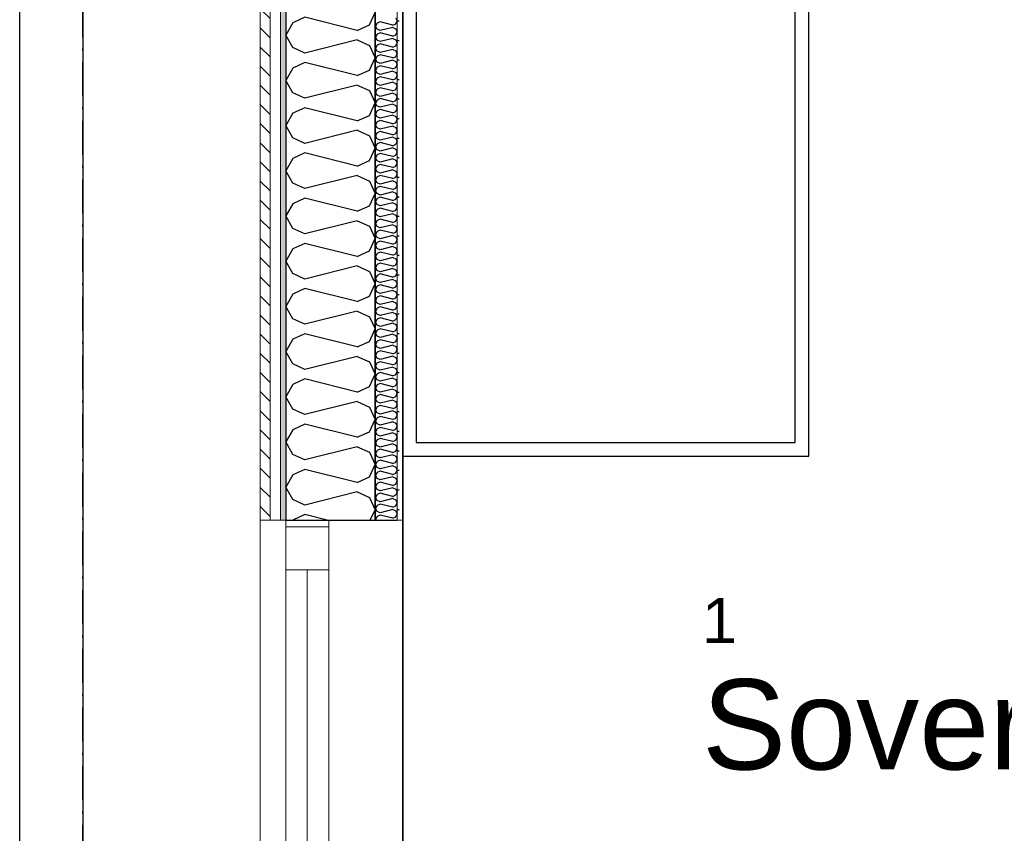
# Model space of a CAD drawing. Header units: millimetres. Extents: x -3836 to 10135, y -3581 to 11389.
# Tile 18 of 47: x -590 to 1593, y 5994 to 7797. Entities that reach past the tile are written whole.
import ezdxf
from ezdxf.enums import TextEntityAlignment as Align

# ---------------------------------------------------------------- set-up
doc = ezdxf.new("R2010")
doc.units = ezdxf.units.MM
doc.header["$LTSCALE"] = 0.5
doc.header["$MEASUREMENT"] = 0
doc.linetypes.add('Over snittplan', pattern=[260, 150, -50, 10, -50])
doc.linetypes.add('PLINE', pattern=[0])
for name, color, linetype in [('231- Bærende yttervegger (Skravur)(Nye konstruksjoner)', 7, 'Continuous'), ('231- Bærende yttervegger(Nye konstruksjoner)', 7, 'Continuous'), ('244- Vinduer_ dører_ foldevegger(Nye konstruksjoner)', 7, 'Continuous'), ('252- Gulv på grunn_ bunnplate(Nye konstruksjoner)', 7, 'Continuous'), ('261- Primærkonstruksjon (tak)(Nye konstruksjoner)', 7, 'Continuous'), ('265- Gesimser_ takrenner og nedløp(Nye konstruksjoner)', 7, 'Continuous'), ('68-- Inventar (løst)(Nye konstruksjoner)', 7, 'Continuous'), ('862- M___Nettoareal(Nye konstruksjoner)', 7, 'Continuous'), ('862- M___Nettoareal(Polylinje)(Nye konstruksjoner)', 7, 'Continuous'), ('862- M___Nettoareal(Tekst)(Nye konstruksjoner)', 7, 'Continuous')]:
    doc.layers.add(name, color=color, linetype=linetype)
for name, color, linetype, lineweight in [('234- Vinduer_ dører_ porter(Nye konstruksjoner)', 7, 'Continuous', 0), ('235- Utvendig kledning og overflate(Nye konstruksjoner)', 7, 'Continuous', 0), ('236- Innvendig kledning og overflate(Nye konstruksjoner)', 7, 'Continuous', 0)]:
    doc.layers.add(name, color=color, linetype=linetype, lineweight=lineweight)
doc.styles.add('GENERATED_STYLE_1', font='arial.ttf')
pattern_1 = [(0, (0, 0), (0, 43.30127), [0, -25]), (0, (12.5, 21.65), (0, 43.30127), [0, -25])]

# ---------------------------------------------------------------- blocks, each defined once
blk = doc.blocks.new('Soverom_1_5', base_point=(1471.2, 6224))
at = {"layer": '862- M___Nettoareal(Polylinje)(Nye konstruksjoner)', "linetype": 'PLINE', "flags": 128}
blk.add_lwpolyline([(2817.3, 5271.4), (2817.3, 6731), (2416.9, 6731), (2416.9, 8929.6), (259, 8929.6), (259, 5403.6), (871.7, 5403.6), (871.7, 5270.2)], close=True, dxfattribs=at)
at = {"layer": '862- M___Nettoareal(Tekst)(Nye konstruksjoner)', "style": 'GENERATED_STYLE_1'}
for tag, height, p in [('DUMMY_862', 100, (998.7, 6538.3)), ('DUMMY_861', 100, (922.4, 6515.4)), ('DUMMY_863', 200, (2020, 6381.1)), ('ROOM_NAME', 200, (922.4, 6335.4)), ('DUMMY_864', 100, (922.4, 6066.9))]:
    blk.add_attdef(tag, text='', height=height, dxfattribs=at).set_placement(p, align=Align.TOP_LEFT)
blk = doc.blocks.new('*X19')
at = {"layer": '231- Bærende yttervegger (Skravur)(Nye konstruksjoner)', "linetype": 'PLINE'}
for p, q in [((209.2, 7791.7), (202.7, 7788.8)), ((237.4, 7784.7), (209.2, 7791.7)), ((243.9, 7800.9), (247, 7794.3)), ((243.9, 7787.7), (247, 7794.3)), ((202.7, 7788.8), (199, 7782.1)), ((202.7, 7775.5), (199, 7782.1)), ((209.2, 7772.6), (202.7, 7775.5)), ((237.4, 7779.6), (209.2, 7772.6)), ((237.4, 7784.7), (243.9, 7787.7)), ((237.4, 7779.6), (243.9, 7776.6)), ((243.9, 7776.6), (247, 7770)), ((243.9, 7763.4), (247, 7770)), ((202.7, 7764.5), (199, 7757.9)), ((202.7, 7751.2), (199, 7757.9)), ((209.2, 7767.5), (202.7, 7764.5)), ((209.2, 7748.3), (202.7, 7751.2)), ((237.4, 7760.4), (209.2, 7767.5)), ((237.4, 7755.3), (209.2, 7748.3)), ((237.4, 7760.4), (243.9, 7763.4)), ((237.4, 7755.3), (243.9, 7752.4)), ((243.9, 7752.4), (247, 7745.7)), ((202.7, 7740.2), (199, 7733.6)), ((202.7, 7727), (199, 7733.6)), ((209.2, 7743.2), (202.7, 7740.2)), ((209.2, 7724), (202.7, 7727)), ((237.4, 7736.1), (209.2, 7743.2)), ((237.4, 7731), (209.2, 7724)), ((237.4, 7736.1), (243.9, 7739.1)), ((237.4, 7731), (243.9, 7728.1)), ((243.9, 7739.1), (247, 7745.7)), ((243.9, 7728.1), (247, 7721.4)), ((202.7, 7715.9), (199, 7709.3)), ((202.7, 7702.7), (199, 7709.3)), ((209.2, 7718.9), (202.7, 7715.9)), ((237.4, 7711.9), (209.2, 7718.9)), ((237.4, 7706.8), (209.2, 7699.7)), ((237.4, 7711.9), (243.9, 7714.8)), ((237.4, 7706.8), (243.9, 7703.8)), ((243.9, 7714.8), (247, 7721.4)), ((202.7, 7691.7), (199, 7685)), ((202.7, 7678.4), (199, 7685)), ((209.2, 7699.7), (202.7, 7702.7)), ((209.2, 7694.6), (202.7, 7691.7)), ((237.4, 7687.6), (209.2, 7694.6)), ((237.4, 7682.5), (209.2, 7675.4)), ((237.4, 7687.6), (243.9, 7690.5)), ((237.4, 7682.5), (243.9, 7679.5)), ((243.9, 7703.8), (247, 7697.2)), ((243.9, 7690.5), (247, 7697.2)), ((202.7, 7667.4), (199, 7660.7)), ((202.7, 7654.1), (199, 7660.7)), ((209.2, 7675.4), (202.7, 7678.4)), ((209.2, 7670.3), (202.7, 7667.4)), ((237.4, 7663.3), (209.2, 7670.3)), ((237.4, 7663.3), (243.9, 7666.3)), ((243.9, 7679.5), (247, 7672.9)), ((243.9, 7666.3), (247, 7672.9)), ((202.7, 7643.1), (199, 7636.5)), ((209.2, 7651.2), (202.7, 7654.1)), ((209.2, 7646.1), (202.7, 7643.1)), ((237.4, 7658.2), (209.2, 7651.2)), ((237.4, 7639), (209.2, 7646.1)), ((237.4, 7658.2), (243.9, 7655.2)), ((237.4, 7639), (243.9, 7642)), ((243.9, 7655.2), (247, 7648.6)), ((243.9, 7642), (247, 7648.6)), ((202.7, 7629.8), (199, 7636.5)), ((202.7, 7618.8), (199, 7612.2)), ((209.2, 7626.9), (202.7, 7629.8)), ((209.2, 7621.8), (202.7, 7618.8)), ((237.4, 7633.9), (209.2, 7626.9)), ((237.4, 7614.7), (209.2, 7621.8)), ((237.4, 7633.9), (243.9, 7631)), ((237.4, 7614.7), (243.9, 7617.7)), ((243.9, 7631), (247, 7624.3)), ((243.9, 7617.7), (247, 7624.3)), ((202.7, 7605.5), (199, 7612.2)), ((209.2, 7602.6), (202.7, 7605.5)), ((209.2, 7597.5), (202.7, 7594.5)), ((237.4, 7609.6), (209.2, 7602.6)), ((237.4, 7590.4), (209.2, 7597.5)), ((237.4, 7609.6), (243.9, 7606.7)), ((243.9, 7606.7), (247, 7600)), ((243.9, 7593.4), (247, 7600)), ((202.7, 7594.5), (199, 7587.9)), ((202.7, 7581.3), (199, 7587.9)), ((209.2, 7578.3), (202.7, 7581.3)), ((237.4, 7585.3), (209.2, 7578.3)), ((237.4, 7590.4), (243.9, 7593.4)), ((237.4, 7585.3), (243.9, 7582.4)), ((243.9, 7582.4), (247, 7575.8)), ((243.9, 7569.1), (247, 7575.8)), ((202.7, 7570.2), (199, 7563.6)), ((202.7, 7557), (199, 7563.6)), ((209.2, 7573.2), (202.7, 7570.2)), ((209.2, 7554), (202.7, 7557)), ((237.4, 7566.2), (209.2, 7573.2)), ((237.4, 7561.1), (209.2, 7554)), ((237.4, 7566.2), (243.9, 7569.1)), ((237.4, 7561.1), (243.9, 7558.1)), ((243.9, 7558.1), (247, 7551.5)), ((202.7, 7546), (199, 7539.3)), ((202.7, 7532.7), (199, 7539.3)), ((209.2, 7548.9), (202.7, 7546)), ((209.2, 7529.7), (202.7, 7532.7)), ((237.4, 7541.9), (209.2, 7548.9)), ((237.4, 7536.8), (209.2, 7529.7)), ((237.4, 7541.9), (243.9, 7544.8)), ((237.4, 7536.8), (243.9, 7533.8)), ((243.9, 7544.8), (247, 7551.5)), ((243.9, 7533.8), (247, 7527.2)), ((202.7, 7521.7), (199, 7515.1)), ((202.7, 7508.4), (199, 7515.1)), ((209.2, 7524.6), (202.7, 7521.7)), ((209.2, 7505.5), (202.7, 7508.4)), ((237.4, 7517.6), (209.2, 7524.6)), ((237.4, 7512.5), (209.2, 7505.5)), ((237.4, 7517.6), (243.9, 7520.6)), ((237.4, 7512.5), (243.9, 7509.5)), ((243.9, 7520.6), (247, 7527.2)), ((243.9, 7509.5), (247, 7502.9)), ((202.7, 7497.4), (199, 7490.8)), ((202.7, 7484.1), (199, 7490.8)), ((209.2, 7500.4), (202.7, 7497.4)), ((237.4, 7493.3), (209.2, 7500.4)), ((237.4, 7488.2), (209.2, 7481.2)), ((237.4, 7493.3), (243.9, 7496.3)), ((237.4, 7488.2), (243.9, 7485.3)), ((243.9, 7496.3), (247, 7502.9)), ((202.7, 7473.1), (199, 7466.5)), ((202.7, 7459.9), (199, 7466.5)), ((209.2, 7481.2), (202.7, 7484.1)), ((209.2, 7476.1), (202.7, 7473.1)), ((237.4, 7469), (209.2, 7476.1)), ((237.4, 7469), (243.9, 7472)), ((243.9, 7485.3), (247, 7478.6)), ((243.9, 7472), (247, 7478.6)), ((202.7, 7448.8), (199, 7442.2)), ((209.2, 7456.9), (202.7, 7459.9)), ((209.2, 7451.8), (202.7, 7448.8)), ((237.4, 7463.9), (209.2, 7456.9)), ((237.4, 7444.8), (209.2, 7451.8)), ((237.4, 7463.9), (243.9, 7461)), ((237.4, 7444.8), (243.9, 7447.7)), ((243.9, 7461), (247, 7454.4)), ((243.9, 7447.7), (247, 7454.4)), ((202.7, 7435.6), (199, 7442.2)), ((202.7, 7424.6), (199, 7417.9)), ((209.2, 7432.6), (202.7, 7435.6)), ((209.2, 7427.5), (202.7, 7424.6)), ((237.4, 7439.7), (209.2, 7432.6)), ((237.4, 7420.5), (209.2, 7427.5)), ((237.4, 7439.7), (243.9, 7436.7)), ((237.4, 7420.5), (243.9, 7423.4)), ((243.9, 7436.7), (247, 7430.1)), ((243.9, 7423.4), (247, 7430.1)), ((202.7, 7411.3), (199, 7417.9)), ((202.7, 7400.3), (199, 7393.6)), ((209.2, 7408.3), (202.7, 7411.3)), ((209.2, 7403.2), (202.7, 7400.3)), ((237.4, 7415.4), (209.2, 7408.3)), ((237.4, 7396.2), (209.2, 7403.2)), ((237.4, 7415.4), (243.9, 7412.4)), ((237.4, 7396.2), (243.9, 7399.2)), ((243.9, 7412.4), (247, 7405.8)), ((243.9, 7399.2), (247, 7405.8)), ((202.7, 7387), (199, 7393.6)), ((209.2, 7384.1), (202.7, 7387)), ((209.2, 7379), (202.7, 7376)), ((237.4, 7391.1), (209.2, 7384.1)), ((237.4, 7371.9), (209.2, 7379)), ((237.4, 7391.1), (243.9, 7388.1)), ((243.9, 7388.1), (247, 7381.5)), ((243.9, 7374.9), (247, 7381.5)), ((202.7, 7376), (199, 7369.4)), ((202.7, 7362.7), (199, 7369.4)), ((209.2, 7359.8), (202.7, 7362.7)), ((237.4, 7366.8), (209.2, 7359.8)), ((237.4, 7371.9), (243.9, 7374.9)), ((237.4, 7366.8), (243.9, 7363.9)), ((243.9, 7363.9), (247, 7357.2)), ((243.9, 7350.6), (247, 7357.2)), ((202.7, 7351.7), (199, 7345.1)), ((202.7, 7338.5), (199, 7345.1)), ((209.2, 7354.7), (202.7, 7351.7)), ((209.2, 7335.5), (202.7, 7338.5)), ((237.4, 7347.6), (209.2, 7354.7)), ((237.4, 7342.5), (209.2, 7335.5)), ((237.4, 7347.6), (243.9, 7350.6)), ((237.4, 7342.5), (243.9, 7339.6)), ((243.9, 7339.6), (247, 7332.9)), ((202.7, 7327.4), (199, 7320.8)), ((202.7, 7314.2), (199, 7320.8)), ((209.2, 7330.4), (202.7, 7327.4)), ((209.2, 7311.2), (202.7, 7314.2)), ((237.4, 7323.4), (209.2, 7330.4)), ((237.4, 7318.3), (209.2, 7311.2)), ((237.4, 7323.4), (243.9, 7326.3)), ((237.4, 7318.3), (243.9, 7315.3)), ((243.9, 7326.3), (247, 7332.9)), ((243.9, 7315.3), (247, 7308.7)), ((202.7, 7303.2), (199, 7296.5)), ((202.7, 7289.9), (199, 7296.5)), ((209.2, 7306.1), (202.7, 7303.2)), ((209.2, 7286.9), (202.7, 7289.9)), ((237.4, 7299.1), (209.2, 7306.1)), ((237.4, 7294), (209.2, 7286.9)), ((237.4, 7299.1), (243.9, 7302)), ((237.4, 7294), (243.9, 7291)), ((243.9, 7302), (247, 7308.7)), ((243.9, 7291), (247, 7284.4)), ((202.7, 7278.9), (199, 7272.2)), ((202.7, 7265.6), (199, 7272.2)), ((209.2, 7281.8), (202.7, 7278.9)), ((237.4, 7274.8), (209.2, 7281.8)), ((237.4, 7269.7), (209.2, 7262.7)), ((237.4, 7274.8), (243.9, 7277.8)), ((237.4, 7269.7), (243.9, 7266.7)), ((243.9, 7277.8), (247, 7284.4)), ((202.7, 7254.6), (199, 7248)), ((202.7, 7241.3), (199, 7248)), ((209.2, 7262.7), (202.7, 7265.6)), ((209.2, 7257.5), (202.7, 7254.6)), ((237.4, 7250.5), (209.2, 7257.5)), ((237.4, 7250.5), (243.9, 7253.5)), ((243.9, 7266.7), (247, 7260.1)), ((243.9, 7253.5), (247, 7260.1)), ((202.7, 7230.3), (199, 7223.7)), ((209.2, 7238.4), (202.7, 7241.3)), ((209.2, 7233.3), (202.7, 7230.3)), ((237.4, 7245.4), (209.2, 7238.4)), ((237.4, 7226.2), (209.2, 7233.3)), ((237.4, 7245.4), (243.9, 7242.5)), ((237.4, 7226.2), (243.9, 7229.2)), ((243.9, 7242.5), (247, 7235.8)), ((243.9, 7229.2), (247, 7235.8)), ((202.7, 7217), (199, 7223.7)), ((202.7, 7206), (199, 7199.4)), ((209.2, 7214.1), (202.7, 7217)), ((209.2, 7209), (202.7, 7206)), ((237.4, 7221.1), (209.2, 7214.1)), ((237.4, 7201.9), (209.2, 7209)), ((237.4, 7221.1), (243.9, 7218.2)), ((237.4, 7201.9), (243.9, 7204.9)), ((243.9, 7218.2), (247, 7211.5)), ((243.9, 7204.9), (247, 7211.5)), ((202.7, 7192.8), (199, 7199.4)), ((202.7, 7181.7), (199, 7175.1)), ((209.2, 7189.8), (202.7, 7192.8)), ((209.2, 7184.7), (202.7, 7181.7)), ((237.4, 7196.8), (209.2, 7189.8)), ((237.4, 7177.7), (209.2, 7184.7)), ((237.4, 7196.8), (243.9, 7193.9)), ((237.4, 7177.7), (243.9, 7180.6)), ((243.9, 7193.9), (247, 7187.3)), ((243.9, 7180.6), (247, 7187.3)), ((202.7, 7168.5), (199, 7175.1)), ((209.2, 7165.5), (202.7, 7168.5)), ((209.2, 7160.4), (202.7, 7157.5)), ((237.4, 7172.6), (209.2, 7165.5)), ((237.4, 7153.4), (209.2, 7160.4)), ((237.4, 7172.6), (243.9, 7169.6)), ((243.9, 7169.6), (247, 7163)), ((243.9, 7156.3), (247, 7163)), ((202.7, 7157.5), (199, 7150.8)), ((202.7, 7144.2), (199, 7150.8)), ((209.2, 7141.2), (202.7, 7144.2)), ((237.4, 7148.3), (209.2, 7141.2)), ((237.4, 7153.4), (243.9, 7156.3)), ((237.4, 7148.3), (243.9, 7145.3)), ((243.9, 7145.3), (247, 7138.7)), ((243.9, 7132.1), (247, 7138.7)), ((202.7, 7133.2), (199, 7126.6)), ((202.7, 7119.9), (199, 7126.6)), ((209.2, 7136.1), (202.7, 7133.2)), ((209.2, 7117), (202.7, 7119.9)), ((237.4, 7129.1), (209.2, 7136.1)), ((237.4, 7124), (209.2, 7117)), ((237.4, 7129.1), (243.9, 7132.1)), ((237.4, 7124), (243.9, 7121)), ((243.9, 7121), (247, 7114.4)), ((202.7, 7108.9), (199, 7102.3)), ((202.7, 7095.6), (199, 7102.3)), ((209.2, 7111.9), (202.7, 7108.9)), ((209.2, 7092.7), (202.7, 7095.6)), ((237.4, 7104.8), (209.2, 7111.9)), ((237.4, 7099.7), (209.2, 7092.7)), ((237.4, 7104.8), (243.9, 7107.8)), ((237.4, 7099.7), (243.9, 7096.8)), ((243.9, 7107.8), (247, 7114.4)), ((243.9, 7096.8), (247, 7090.1)), ((202.7, 7084.6), (199, 7078)), ((202.7, 7071.4), (199, 7078)), ((209.2, 7087.6), (202.7, 7084.6)), ((209.2, 7068.4), (202.7, 7071.4)), ((237.4, 7080.5), (209.2, 7087.6)), ((237.4, 7075.4), (209.2, 7068.4)), ((237.4, 7080.5), (243.9, 7083.5)), ((237.4, 7075.4), (243.9, 7072.5)), ((243.9, 7083.5), (247, 7090.1)), ((243.9, 7072.5), (247, 7065.9)), ((202.7, 7060.3), (199, 7053.7)), ((202.7, 7047.1), (199, 7053.7)), ((209.2, 7063.3), (202.7, 7060.3)), ((237.4, 7056.3), (209.2, 7063.3)), ((237.4, 7051.2), (209.2, 7044.1)), ((237.4, 7056.3), (243.9, 7059.2)), ((237.4, 7051.2), (243.9, 7048.2)), ((243.9, 7059.2), (247, 7065.9)), ((202.7, 7036.1), (199, 7029.4)), ((202.7, 7022.8), (199, 7029.4)), ((209.2, 7044.1), (202.7, 7047.1)), ((209.2, 7039), (202.7, 7036.1)), ((237.4, 7032), (209.2, 7039)), ((237.4, 7032), (243.9, 7034.9)), ((243.9, 7048.2), (247, 7041.6)), ((243.9, 7034.9), (247, 7041.6)), ((202.7, 7011.8), (199, 7005.1)), ((209.2, 7019.8), (202.7, 7022.8)), ((209.2, 7014.7), (202.7, 7011.8)), ((237.4, 7026.9), (209.2, 7019.8)), ((237.4, 7007.7), (209.2, 7014.7)), ((237.4, 7026.9), (243.9, 7023.9)), ((237.4, 7007.7), (243.9, 7010.7)), ((243.9, 7023.9), (247, 7017.3)), ((243.9, 7010.7), (247, 7017.3)), ((202.7, 6998.5), (199, 7005.1)), ((202.7, 6987.5), (199, 6980.9)), ((209.2, 6995.6), (202.7, 6998.5)), ((209.2, 6990.5), (202.7, 6987.5)), ((237.4, 7002.6), (209.2, 6995.6)), ((237.4, 6983.4), (209.2, 6990.5)), ((237.4, 7002.6), (243.9, 6999.6)), ((237.4, 6983.4), (243.9, 6986.4)), ((243.9, 6999.6), (247, 6993)), ((243.9, 6986.4), (247, 6993)), ((202.7, 6974.2), (199, 6980.9)), ((202.7, 6963.2), (199, 6956.6)), ((209.2, 6971.3), (202.7, 6974.2)), ((209.2, 6966.2), (202.7, 6963.2)), ((237.4, 6978.3), (209.2, 6971.3)), ((237.4, 6959.1), (209.2, 6966.2)), ((237.4, 6978.3), (243.9, 6975.4)), ((243.9, 6975.4), (247, 6968.7)), ((243.9, 6962.1), (247, 6968.7)), ((202.7, 6950), (199, 6956.6)), ((209.2, 6947), (202.7, 6950)), ((209.2, 6941.9), (202.7, 6938.9)), ((237.4, 6954), (209.2, 6947)), ((237.4, 6934.9), (209.2, 6941.9)), ((237.4, 6959.1), (243.9, 6962.1)), ((237.4, 6954), (243.9, 6951.1)), ((243.9, 6951.1), (247, 6944.4)), ((243.9, 6937.8), (247, 6944.4)), ((202.7, 6938.9), (199, 6932.3)), ((202.7, 6925.7), (199, 6932.3)), ((209.2, 6922.7), (202.7, 6925.7)), ((237.4, 6929.8), (209.2, 6922.7)), ((237.4, 6934.9), (243.9, 6937.8)), ((237.4, 6929.8), (243.9, 6926.8)), ((243.9, 6926.8), (247, 6920.2)), ((243.9, 6913.5), (247, 6920.2)), ((202.7, 6914.7), (199, 6908)), ((202.7, 6901.4), (199, 6908)), ((209.2, 6917.6), (202.7, 6914.7)), ((209.2, 6898.4), (202.7, 6901.4)), ((237.4, 6910.6), (209.2, 6917.6)), ((237.4, 6905.5), (209.2, 6898.4)), ((237.4, 6910.6), (243.9, 6913.5)), ((237.4, 6905.5), (243.9, 6902.5)), ((243.9, 6902.5), (247, 6895.9)), ((202.7, 6890.4), (199, 6883.7)), ((202.7, 6877.1), (199, 6883.7)), ((209.2, 6893.3), (202.7, 6890.4)), ((209.2, 6874.2), (202.7, 6877.1)), ((237.4, 6886.3), (209.2, 6893.3)), ((237.4, 6881.2), (209.2, 6874.2)), ((237.4, 6886.3), (243.9, 6889.3)), ((237.4, 6881.2), (243.9, 6878.2)), ((243.9, 6889.3), (247, 6895.9)), ((243.9, 6878.2), (247, 6871.6)), ((202.7, 6866.1), (199, 6859.5)), ((202.7, 6852.8), (199, 6859.5)), ((209.2, 6869), (202.7, 6866.1)), ((237.4, 6862), (209.2, 6869)), ((237.4, 6856.9), (209.2, 6849.9)), ((237.4, 6862), (243.9, 6865)), ((237.4, 6856.9), (243.9, 6853.9)), ((243.9, 6865), (247, 6871.6)), ((243.9, 6853.9), (247, 6847.3)), ((202.7, 6841.8), (199, 6835.2)), ((202.7, 6828.5), (199, 6835.2)), ((209.2, 6849.9), (202.7, 6852.8)), ((209.2, 6844.8), (202.7, 6841.8)), ((237.4, 6837.7), (209.2, 6844.8)), ((237.4, 6832.6), (209.2, 6825.6)), ((237.4, 6837.7), (243.9, 6840.7)), ((237.4, 6832.6), (243.9, 6829.7)), ((243.9, 6840.7), (247, 6847.3)), ((202.7, 6817.5), (199, 6810.9)), ((202.7, 6804.3), (199, 6810.9)), ((209.2, 6825.6), (202.7, 6828.5)), ((209.2, 6820.5), (202.7, 6817.5)), ((237.4, 6813.4), (209.2, 6820.5)), ((237.4, 6813.4), (243.9, 6816.4)), ((243.9, 6829.7), (247, 6823)), ((243.9, 6816.4), (247, 6823)), ((202.7, 6793.2), (199, 6786.6)), ((209.2, 6801.3), (202.7, 6804.3)), ((209.2, 6796.2), (202.7, 6793.2)), ((237.4, 6808.3), (209.2, 6801.3)), ((237.4, 6789.2), (209.2, 6796.2)), ((237.4, 6808.3), (243.9, 6805.4)), ((237.4, 6789.2), (243.9, 6792.1)), ((243.9, 6805.4), (247, 6798.8)), ((243.9, 6792.1), (247, 6798.8)), ((202.7, 6780), (199, 6786.6)), ((202.7, 6769), (199, 6762.3)), ((209.2, 6777), (202.7, 6780)), ((209.2, 6771.9), (202.7, 6769)), ((237.4, 6784.1), (209.2, 6777)), ((237.4, 6764.9), (209.2, 6771.9)), ((237.4, 6784.1), (243.9, 6781.1)), ((237.4, 6764.9), (243.9, 6767.8)), ((243.9, 6781.1), (247, 6774.5)), ((243.9, 6767.8), (247, 6774.5)), ((202.7, 6755.7), (199, 6762.3)), ((202.7, 6744.7), (199, 6738.1)), ((209.2, 6752.7), (202.7, 6755.7)), ((209.2, 6747.6), (202.7, 6744.7)), ((237.4, 6759.8), (209.2, 6752.7)), ((237.4, 6740.6), (209.2, 6747.6)), ((237.4, 6759.8), (243.9, 6756.8)), ((243.9, 6756.8), (247, 6750.2)), ((243.9, 6743.6), (247, 6750.2)), ((202.7, 6731.4), (199, 6738.1)), ((209.2, 6728.5), (202.7, 6731.4)), ((209.2, 6723.4), (202.7, 6720.4)), ((237.4, 6735.5), (209.2, 6728.5)), ((237.4, 6716.3), (209.2, 6723.4)), ((237.4, 6740.6), (243.9, 6743.6)), ((237.4, 6735.5), (243.9, 6732.5)), ((243.9, 6732.5), (247, 6725.9)), ((243.9, 6719.3), (247, 6725.9)), ((202.7, 6720.4), (199, 6713.8)), ((202.7, 6707.1), (199, 6713.8)), ((209.2, 6704.2), (202.7, 6707.1)), ((237.4, 6711.2), (209.2, 6704.2)), ((237.4, 6716.3), (243.9, 6719.3)), ((237.4, 6711.2), (243.9, 6708.3)), ((243.9, 6708.3), (247, 6701.6)), ((243.9, 6695), (247, 6701.6)), ((202.7, 6696.1), (199, 6689.5)), ((199.9, 6687.9), (199, 6689.5)), ((209.2, 6699.1), (202.7, 6696.1)), ((237.4, 6692), (209.2, 6699.1)), ((237.4, 6692), (243.9, 6695))]:
    blk.add_line(p, q, dxfattribs=at)
blk = doc.blocks.new('*X22')
at = {"layer": '231- Bærende yttervegger (Skravur)(Nye konstruksjoner)', "linetype": 'PLINE'}
for p, q in [((42.1, 7802), (15.3, 7789.8)), ((158.2, 7772.9), (42.1, 7802)), ((185.1, 7785.1), (198, 7812.5)), ((15.3, 7789.8), (0, 7762.4)), ((158.2, 7772.9), (185.1, 7785.1)), ((15.3, 7735.1), (0, 7762.4)), ((158.2, 7751.9), (42.1, 7722.9)), ((158.2, 7751.9), (185.1, 7739.7)), ((42.1, 7722.9), (15.3, 7735.1)), ((185.1, 7739.7), (198, 7712.3)), ((185.1, 7685), (198, 7712.3)), ((15.3, 7689.6), (0, 7662.3)), ((42.1, 7701.8), (15.3, 7689.6)), ((158.2, 7672.8), (42.1, 7701.8)), ((158.2, 7672.8), (185.1, 7685)), ((15.3, 7634.9), (0, 7662.3)), ((158.2, 7651.7), (42.1, 7622.7)), ((158.2, 7651.7), (185.1, 7639.5)), ((185.1, 7639.5), (198, 7612.2)), ((42.1, 7622.7), (15.3, 7634.9)), ((42.1, 7601.7), (15.3, 7589.5)), ((158.2, 7572.6), (42.1, 7601.7)), ((185.1, 7584.8), (198, 7612.2)), ((15.3, 7589.5), (0, 7562.1)), ((158.2, 7572.6), (185.1, 7584.8)), ((15.3, 7534.7), (0, 7562.1)), ((158.2, 7551.6), (42.1, 7522.5)), ((158.2, 7551.6), (185.1, 7539.4)), ((42.1, 7522.5), (15.3, 7534.7)), ((185.1, 7539.4), (198, 7512)), ((185.1, 7484.7), (198, 7512)), ((15.3, 7489.3), (0, 7461.9)), ((42.1, 7501.5), (15.3, 7489.3)), ((158.2, 7472.5), (42.1, 7501.5)), ((158.2, 7472.5), (185.1, 7484.7)), ((15.3, 7434.6), (0, 7461.9)), ((158.2, 7451.4), (42.1, 7422.4)), ((158.2, 7451.4), (185.1, 7439.2)), ((42.1, 7422.4), (15.3, 7434.6)), ((185.1, 7439.2), (198, 7411.9)), ((42.1, 7401.3), (15.3, 7389.1)), ((158.2, 7372.3), (42.1, 7401.3)), ((185.1, 7384.5), (198, 7411.9)), ((15.3, 7389.1), (0, 7361.8)), ((158.2, 7372.3), (185.1, 7384.5)), ((15.3, 7334.4), (0, 7361.8)), ((42.1, 7322.2), (15.3, 7334.4)), ((158.2, 7351.3), (42.1, 7322.2)), ((158.2, 7351.3), (185.1, 7339.1)), ((185.1, 7339.1), (198, 7311.7)), ((185.1, 7284.3), (198, 7311.7)), ((42.1, 7301.2), (15.3, 7289)), ((158.2, 7272.1), (42.1, 7301.2)), ((15.3, 7289), (0, 7261.6)), ((158.2, 7272.1), (185.1, 7284.3)), ((15.3, 7234.3), (0, 7261.6)), ((158.2, 7251.1), (42.1, 7222.1)), ((158.2, 7251.1), (185.1, 7238.9)), ((42.1, 7222.1), (15.3, 7234.3)), ((185.1, 7238.9), (198, 7211.5)), ((185.1, 7184.2), (198, 7211.5)), ((15.3, 7188.8), (0, 7161.5)), ((42.1, 7201), (15.3, 7188.8)), ((158.2, 7172), (42.1, 7201)), ((158.2, 7172), (185.1, 7184.2)), ((15.3, 7134.1), (0, 7161.5)), ((158.2, 7150.9), (42.1, 7121.9)), ((158.2, 7150.9), (185.1, 7138.7)), ((185.1, 7138.7), (198, 7111.4)), ((42.1, 7121.9), (15.3, 7134.1)), ((42.1, 7100.9), (15.3, 7088.7)), ((158.2, 7071.8), (42.1, 7100.9)), ((185.1, 7084), (198, 7111.4)), ((15.3, 7088.7), (0, 7061.3)), ((158.2, 7071.8), (185.1, 7084)), ((15.3, 7033.9), (0, 7061.3)), ((158.2, 7050.8), (42.1, 7021.7)), ((158.2, 7050.8), (185.1, 7038.6)), ((42.1, 7021.7), (15.3, 7033.9)), ((185.1, 7038.6), (198, 7011.2)), ((185.1, 6983.9), (198, 7011.2)), ((15.3, 6988.5), (0, 6961.1)), ((42.1, 7000.7), (15.3, 6988.5)), ((158.2, 6971.7), (42.1, 7000.7)), ((158.2, 6971.7), (185.1, 6983.9)), ((15.3, 6933.8), (0, 6961.1)), ((158.2, 6950.6), (42.1, 6921.6)), ((158.2, 6950.6), (185.1, 6938.4)), ((42.1, 6921.6), (15.3, 6933.8)), ((185.1, 6938.4), (198, 6911.1)), ((42.1, 6900.5), (15.3, 6888.3)), ((158.2, 6871.5), (42.1, 6900.5)), ((185.1, 6883.7), (198, 6911.1)), ((15.3, 6888.3), (0, 6861)), ((158.2, 6871.5), (185.1, 6883.7)), ((15.3, 6833.6), (0, 6861)), ((42.1, 6821.4), (15.3, 6833.6)), ((158.2, 6850.5), (42.1, 6821.4)), ((158.2, 6850.5), (185.1, 6838.2)), ((185.1, 6838.2), (198, 6810.9)), ((185.1, 6783.5), (198, 6810.9)), ((15.3, 6788.2), (0, 6760.8)), ((42.1, 6800.4), (15.3, 6788.2)), ((158.2, 6771.3), (42.1, 6800.4)), ((158.2, 6771.3), (185.1, 6783.5)), ((15.3, 6733.5), (0, 6760.8)), ((158.2, 6750.3), (42.1, 6721.3)), ((158.2, 6750.3), (185.1, 6738.1)), ((42.1, 6721.3), (15.3, 6733.5)), ((185.1, 6738.1), (198, 6710.7)), ((187.2, 6687.9), (198, 6710.7)), ((15.3, 6688), (15.2, 6687.9)), ((42.1, 6700.2), (15.3, 6688)), ((91.2, 6687.9), (42.1, 6700.2))]:
    blk.add_line(p, q, dxfattribs=at)
blk = doc.blocks.new('Vindu[2]')
at = {"layer": '234- Vinduer_ dører_ porter(Nye konstruksjoner)', "linetype": 'PLINE'}
for p, q in [((-57, 6687.9), (-57, 5567.9)), ((0, 6687.9), (0, 6672.9)), ((95, 6672.9), (95, 6687.9)), ((259, 6687.9), (259, 5567.9)), ((0, 6672.9), (0, 6577.9)), ((95, 6672.9), (0, 6672.9)), ((95, 6577.9), (95, 6672.9)), ((0, 6577.9), (95, 6577.9)), ((0, 6577.9), (0, 5677.9)), ((47.5, 6577.9), (47.5, 5677.9)), ((95, 5677.9), (95, 6577.9)), ((95, 5677.9), (0, 5677.9)), ((0, 5677.9), (0, 5582.9)), ((95, 5582.9), (95, 5677.9)), ((0, 5582.9), (0, 5567.9)), ((95, 5582.9), (0, 5582.9)), ((95, 5567.9), (95, 5582.9))]:
    blk.add_line(p, q, dxfattribs=at)
at = {"layer": '235- Utvendig kledning og overflate(Nye konstruksjoner)', "linetype": 'PLINE'}
for p, q in [((-57, 6687.9), (-35, 6687.9)), ((-35, 6687.9), (-12, 6687.9)), ((-12, 6687.9), (0, 6687.9)), ((-57, 5567.9), (-35, 5567.9)), ((-35, 5567.9), (-12, 5567.9)), ((-12, 5567.9), (0, 5567.9))]:
    blk.add_line(p, q, dxfattribs=at)
at = {"layer": '236- Innvendig kledning og overflate(Nye konstruksjoner)', "linetype": 'PLINE'}
for p, q in [((198, 6687.9), (199, 6687.9)), ((247, 6687.9), (259, 6687.9)), ((198, 5567.9), (199, 5567.9)), ((247, 5567.9), (259, 5567.9))]:
    blk.add_line(p, q, dxfattribs=at)
at = {"layer": '244- Vinduer_ dører_ foldevegger(Nye konstruksjoner)', "linetype": 'PLINE'}
for p, q in [((0, 6687.9), (95, 6687.9)), ((0, 6687.9), (95, 6687.9)), ((95, 6687.9), (198, 6687.9)), ((199, 6687.9), (247, 6687.9)), ((0, 5567.9), (95, 5567.9)), ((0, 5567.9), (95, 5567.9)), ((95, 5567.9), (198, 5567.9)), ((199, 5567.9), (247, 5567.9))]:
    blk.add_line(p, q, dxfattribs=at)
blk = doc.blocks.new('Seng 03[7]', base_point=(309, 6879.6))
at = {"layer": '68-- Inventar (løst)(Nye konstruksjoner)', "linetype": 'PLINE', "flags": 128}
for points in [[(259, 6829.6), (1159, 6829.6), (1159, 8929.6), (259, 8929.6)], [(289, 6859.6), (1129, 6859.6), (1129, 8309.6), (949, 8489.6), (289, 8489.6)]]:
    blk.add_lwpolyline(points, close=True, dxfattribs=at)
blk = doc.blocks.new('Takrenne[51]', base_point=(-520, -1472.4))
at = {"layer": '265- Gesimser_ takrenner og nedløp(Nye konstruksjoner)', "linetype": 'PLINE', "flags": 128}
blk.add_lwpolyline([(-590, -1472.4), (-590, 9549.6), (-450, 9549.6), (-450, -1472.4)], close=True, dxfattribs=at)

msp = doc.modelspace()

# ---------------------------------------------------------------- hatches: boundary and pattern name
at = {"layer": '231- Bærende yttervegger (Skravur)(Nye konstruksjoner)', "linetype": 'Continuous'}
h = msp.add_hatch(dxfattribs=at)
h.set_pattern_fill('Skrålinjer_1', color=256, style=0, pattern_type=2)
h.set_pattern_definition([(315, (0, 0), (21.2132, 21.2132), [])])
h.paths.add_polyline_path([(-57, 9223.6), (-57, 6687.9), (-35, 6687.9), (-35, 9223.6)])
h = msp.add_hatch(dxfattribs=at)
h.set_pattern_fill('Prikker_tett', color=256, style=0, pattern_type=2)
h.set_pattern_definition(pattern_1)
h.paths.add_polyline_path([(0, 9188.6), (-12, 9188.6), (-12, 6687.9), (0, 6687.9)])
msp.add_hatch(color=256, dxfattribs=at).paths.add_polyline_path([(199, 8989.6), (198, 8989.6), (198, 6687.9), (199, 6687.9)])
h = msp.add_hatch(dxfattribs=at)
h.set_pattern_fill('Prikker_tett', color=256, style=0, pattern_type=2)
h.set_pattern_definition(pattern_1)
h.paths.add_polyline_path([(259, 8929.6), (247, 8929.6), (247, 6687.9), (259, 6687.9)])

# ---------------------------------------------------------------- linework, layer by layer
at = {"layer": '231- Bærende yttervegger(Nye konstruksjoner)', "linetype": 'PLINE'}
for p, q in [((0, 8990.6), (0, 6687.9)), ((198, 6687.9), (198, 8990.6)), ((199, 6687.9), (199, 8989.6)), ((0, 6687.9), (95, 6687.9)), ((95, 6687.9), (198, 6687.9)), ((199, 6687.9), (247, 6687.9))]:
    msp.add_line(p, q, dxfattribs=at)
at = {"layer": '235- Utvendig kledning og overflate(Nye konstruksjoner)', "linetype": 'PLINE'}
for p, q in [((-35, 9200.6), (-35, 6687.9)), ((-12, 9188.6), (-12, 6687.9)), ((-57, 6687.9), (-35, 6687.9)), ((-35, 6687.9), (-12, 6687.9)), ((-12, 6687.9), (0, 6687.9))]:
    msp.add_line(p, q, dxfattribs=at)
at = {"layer": '235- Utvendig kledning og overflate(Nye konstruksjoner)', "linetype": 'PLINE', "flags": 128}
msp.add_lwpolyline([(-57, 9245.6), (-57, 6687.9)], dxfattribs=at)
at = {"layer": '236- Innvendig kledning og overflate(Nye konstruksjoner)', "linetype": 'PLINE'}
for p, q in [((247, 6687.9), (247, 8941.6)), ((198, 6687.9), (199, 6687.9)), ((247, 6687.9), (259, 6687.9))]:
    msp.add_line(p, q, dxfattribs=at)
at = {"layer": '236- Innvendig kledning og overflate(Nye konstruksjoner)', "linetype": 'PLINE', "flags": 128}
msp.add_lwpolyline([(259, 6687.9), (259, 8929.6)], dxfattribs=at)
at = {"layer": '252- Gulv på grunn_ bunnplate(Nye konstruksjoner)', "linetype": 'PLINE', "flags": 128}
msp.add_lwpolyline([(259, 259), (259, 8929.6), (7540.4, 8929.6), (7519.3, -852.4), (4405.4, -852.4), (4405.4, 259)], close=True, dxfattribs=at)
at = {"layer": '261- Primærkonstruksjon (tak)(Nye konstruksjoner)', "linetype": 'Over snittplan', "flags": 128}
msp.add_lwpolyline([(-450, -1472.4), (-450, 3535.3), (-450, 6603.3), (-450, 9549.6)], dxfattribs=at)

# ---------------------------------------------------------------- block references
at = {"layer": '231- Bærende yttervegger(Nye konstruksjoner)'}
for name in ['*X22', '*X19']:
    msp.add_blockref(name, (0, 0), dxfattribs=at)
at = {"layer": '244- Vinduer_ dører_ foldevegger(Nye konstruksjoner)', "linetype": 'PLINE'}
msp.add_blockref('Vindu[2]', (0, 0), dxfattribs=at)
at = {"layer": '265- Gesimser_ takrenner og nedløp(Nye konstruksjoner)', "linetype": 'PLINE'}
msp.add_blockref('Takrenne[51]', (-520, -1472.4), dxfattribs=at)
at = {"layer": '68-- Inventar (løst)(Nye konstruksjoner)', "linetype": 'PLINE'}
msp.add_blockref('Seng 03[7]', (309, 6879.6), dxfattribs=at)
at = {"layer": '862- M___Nettoareal(Nye konstruksjoner)', "linetype": 'Continuous'}
ref = msp.add_blockref('Soverom_1_5', (1471.2, 6224), dxfattribs=at)
ref.add_attrib('ROOM_NAME', 'Soverom', dxfattribs={"layer": '862- M___Nettoareal(Tekst)(Nye konstruksjoner)', "color": 7, "height": 200, "style": 'GENERATED_STYLE_1'}).set_placement((922.4, 6335.4), align=Align.TOP_LEFT)
ref.add_attrib('DUMMY_861', '1', dxfattribs={"layer": '862- M___Nettoareal(Tekst)(Nye konstruksjoner)', "color": 7, "height": 100, "style": 'GENERATED_STYLE_1'}).set_placement((922.4, 6515.4), align=Align.TOP_LEFT)

doc.saveas('drawing.dxf')
